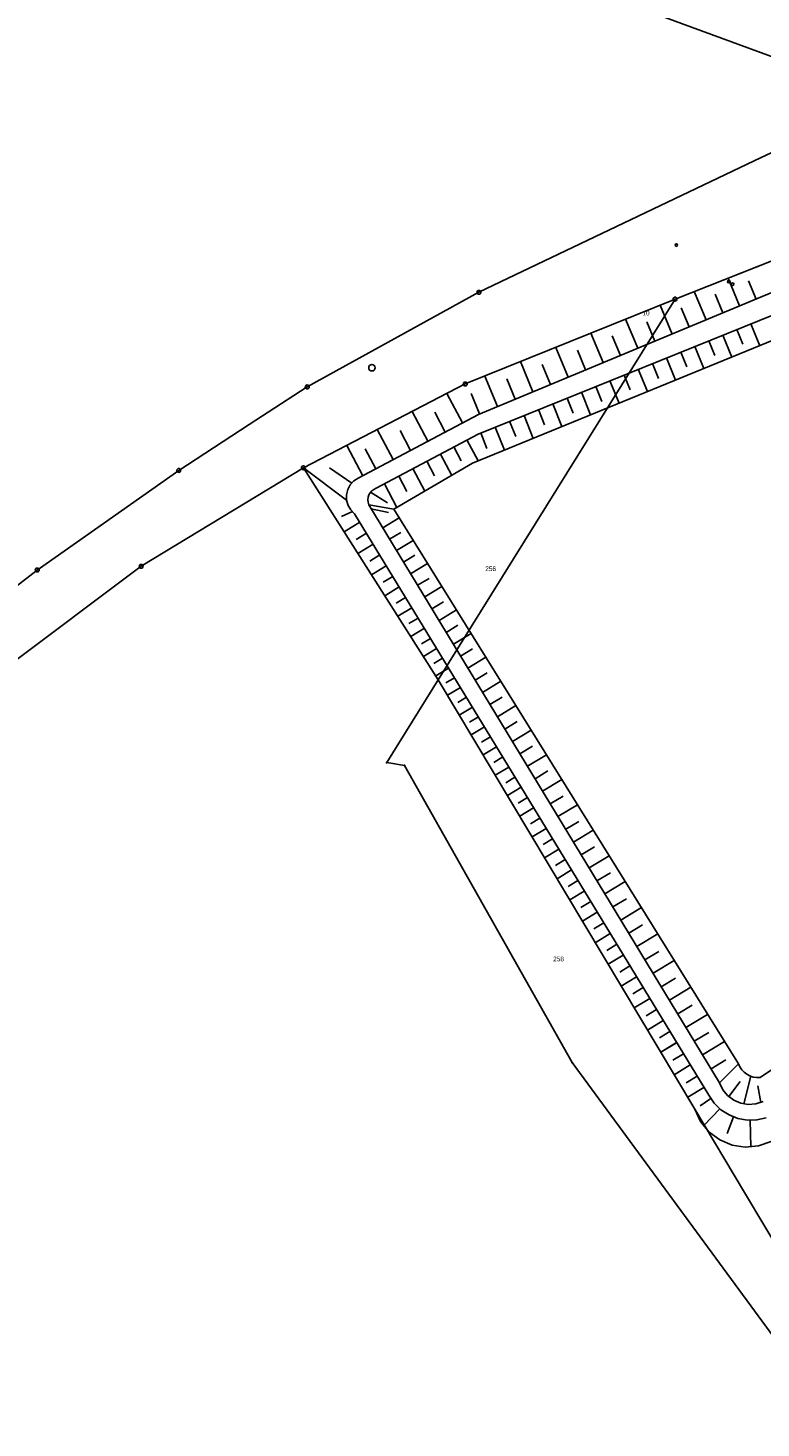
# Model space of a CAD drawing. Extents: x 2408905 to 4819478, y 5786105 to 11573663.
# Tile 33 of 39: x 2409767 to 2409861, y 5787057 to 5787236. Entities that reach past the tile are written whole.
import ezdxf

# ---------------------------------------------------------------- set-up
doc = ezdxf.new("R2010")
doc.units = 0
for name, color, linetype in [('K100-FLST_GRENZEN', 40, 'Continuous'), ('K105-FLST_NUMMERN', 40, 'Continuous'), ('K140-KATASTERTOPO', 7, 'Continuous'), ('K145-VERM_PKTE', 7, 'Continuous')]:
    doc.layers.add(name, color=color, linetype=linetype)
doc.styles.add('SIMPLEX', font='CONTINUOUS')

# ---------------------------------------------------------------- blocks, each defined once
blk = doc.blocks.new('122')
at = {"color": 11, "linetype": 'Continuous'}
blk.add_circle((0, 0), 1.25, dxfattribs=at)
blk = doc.blocks.new('128')
at = {"color": 250, "linetype": 'Continuous'}
blk.add_circle((0, 0), 0.5, dxfattribs=at)
blk = doc.blocks.new('GRENZSTEIN')
at = {"color": 7, "linetype": 'Continuous'}
blk.add_circle((0, 0), 0.75, dxfattribs=at)
blk = doc.blocks.new('251')
at = {"color": 40, "linetype": 'Continuous'}
blk.add_circle((0, 0), 0.175, dxfattribs=at)

msp = doc.modelspace()

# ---------------------------------------------------------------- linework, layer by layer
at = {"layer": 'K100-FLST_GRENZEN', "color": 250}
for points in [[(2409649.243, 5787370.594), (2409661.99, 5787284.573), (2409692.984, 5787279.155), (2409694.601, 5787282.017), (2409702.557, 5787279.593), (2409818.61, 5787244.22), (2409822.713, 5787247.107), (2409866.812, 5787230.883), (2409868.33, 5787230.325), (2409921.807, 5787327.035), (2409924.509, 5787331.921), (2409988.058, 5787302.885), (2410020.534, 5787288.034), (2410013.193, 5787293.79), (2410006.967, 5787298.671), (2409988.99, 5787305.577), (2409928.417, 5787334.369)], [(2410036.548, 5787277.617), (2410028.261, 5787282.626), (2410024.645, 5787284.811), (2410009.249, 5787280.495), (2409998.272, 5787275.113), (2409975.516, 5787265.955), (2409971.593, 5787264.375), (2409947.016, 5787254.496), (2409904.055, 5787236.779), (2409865.91, 5787221.422), (2409862.689, 5787220.125), (2409860.401, 5787219.034), (2409825.138, 5787202.216), (2409803.146, 5787190.1), (2409795.711, 5787185.267), (2409786.687, 5787179.402), (2409768.552, 5787166.649), (2409753.458, 5787155.012)], [(2409753.458, 5787155.012), (2409768.552, 5787166.649), (2409786.687, 5787179.402), (2409795.711, 5787185.267), (2409803.146, 5787190.1), (2409825.138, 5787202.216), (2409860.401, 5787219.034), (2409862.689, 5787220.125), (2409868.33, 5787230.325), (2409866.812, 5787230.883), (2409822.713, 5787247.107), (2409818.61, 5787244.22), (2409702.557, 5787279.593)], [(2409764.417, 5787154.041), (2409781.871, 5787167.123), (2409802.652, 5787179.747), (2409823.386, 5787190.475), (2409850.278, 5787201.352), (2409863.209, 5787206.464), (2409867.111, 5787208.006), (2409884.332, 5787214.813), (2409920.388, 5787229.35), (2409934.665, 5787235.35), (2409957.799, 5787245.073), (2409983.677, 5787256.525), (2409990.434, 5787259.16), (2410030.15, 5787274.647)]]:
    msp.add_lwpolyline(points, dxfattribs=at)
for points in [[(2409819.934, 5787152.584), (2409852.808, 5787097.587), (2409859.184, 5787086.92), (2409874.792, 5787060.81), (2409969.732, 5787087.821), (2409977.716, 5787090.092), (2409991.49, 5787094.011), (2410025.658, 5787103.732), (2410032.442, 5787093.708), (2410038.44, 5787098.072), (2410071.395, 5787063.559), (2410082.327, 5787070.098), (2410111.635, 5787087.629), (2410044.161, 5787143.949), (2410034.396, 5787152.102), (2409934.665, 5787235.35), (2409920.388, 5787229.35), (2409884.332, 5787214.813), (2409867.111, 5787208.006), (2409863.209, 5787206.464), (2409850.278, 5787201.352)], [(2409819.934, 5787152.584), (2409850.278, 5787201.352), (2409823.386, 5787190.475), (2409802.652, 5787179.747)], [(2409702.503, 5787030.808), (2409723.261, 5786954.046), (2409724.599, 5786949.096), (2409879.86, 5786996.258), (2409882.018, 5787002.328), (2409881.881, 5787003.434), (2409874.792, 5787060.81), (2409869.011, 5787066.611), (2409862.912, 5787068.425), (2409837.082, 5787103.581), (2409815.623, 5787141.599), (2409813.336, 5787141.982), (2409819.934, 5787152.584), (2409802.652, 5787179.747), (2409781.871, 5787167.123), (2409764.417, 5787154.041), (2409753.278, 5787144.548), (2409756.298, 5787141.988), (2409736.248, 5787122.404), (2409717.792, 5787101.152), (2409706.518, 5787085.019), (2409703.366, 5787077.885), (2409702.902, 5787071.254), (2409695.355, 5787065.848)], [(2409815.623, 5787141.599), (2409837.082, 5787103.581), (2409862.912, 5787068.425), (2409869.011, 5787066.611), (2409874.792, 5787060.81), (2409859.184, 5787086.92), (2409852.808, 5787097.587), (2409819.934, 5787152.584), (2409813.336, 5787141.982)]]:
    msp.add_lwpolyline(points, close=True, dxfattribs=at)
at = {"layer": 'K140-KATASTERTOPO', "color": 250}
for points in [[(2409932.28, 5787231.115, 0), (2409825.092, 5787186.576, 0), (2409809.688, 5787178.427, 0), (2409809.114, 5787178.053, 0), (2409808.654, 5787177.548, 0), (2409808.335, 5787176.942, 0), (2409808.179, 5787176.275, 0), (2409808.196, 5787175.591, 0), (2409802.652, 5787179.747, 0), (2409823.386, 5787190.475, 0), (2409850.278, 5787201.352, 0), (2409862.598, 5787206.222, 0)], [(2409932.28, 5787231.115, 0), (2409825.092, 5787186.576, 0), (2409809.688, 5787178.427, 0), (2409809.114, 5787178.053, 0), (2409808.654, 5787177.548, 0), (2409808.335, 5787176.942, 0), (2409808.179, 5787176.275, 0), (2409808.196, 5787175.591, 0), (2409802.652, 5787179.747, 0), (2409823.386, 5787190.475, 0), (2409850.278, 5787201.352, 0), (2409862.598, 5787206.222, 0)], [(2409858.534, 5787200.472, 0), (2409857.055, 5787204.031, 0)], [(2409858.534, 5787200.472, 0), (2409857.055, 5787204.031, 0)], [(2409860.658, 5787201.354, 0), (2409859.682, 5787203.703, 0)], [(2409860.658, 5787201.354, 0), (2409859.682, 5787203.703, 0)], [(2409854.237, 5787198.687, 0), (2409852.728, 5787202.32, 0)], [(2409854.237, 5787198.687, 0), (2409852.728, 5787202.32, 0)], [(2409856.394, 5787199.583, 0), (2409855.398, 5787201.98, 0)], [(2409856.394, 5787199.583, 0), (2409855.398, 5787201.98, 0)], [(2409866.701, 5787197.662, 0), (2409824.309, 5787180.325, 0), (2409814.242, 5787174.438, 0), (2409814.242, 5787174.438, 0), (2409811.026, 5787175.012, 0), (2409810.939, 5787175.321, 0), (2409810.914, 5787175.64, 0), (2409810.953, 5787175.959, 0), (2409811.053, 5787176.263, 0), (2409811.212, 5787176.542, 0), (2409811.422, 5787176.784, 0), (2409811.676, 5787176.981, 0), (2409811.963, 5787177.123, 0), (2409825.027, 5787184.061, 0), (2409867.534, 5787201.226, 0)], [(2409866.701, 5787197.662, 0), (2409824.309, 5787180.325, 0), (2409814.242, 5787174.438, 0), (2409814.242, 5787174.438, 0), (2409811.026, 5787175.012, 0), (2409810.939, 5787175.321, 0), (2409810.914, 5787175.64, 0), (2409810.953, 5787175.959, 0), (2409811.053, 5787176.263, 0), (2409811.212, 5787176.542, 0), (2409811.422, 5787176.784, 0), (2409811.676, 5787176.981, 0), (2409811.963, 5787177.123, 0), (2409825.027, 5787184.061, 0), (2409867.534, 5787201.226, 0)], [(2409849.879, 5787196.876, 0), (2409848.344, 5787200.57, 0)], [(2409849.879, 5787196.875, 0), (2409848.344, 5787200.57, 0)], [(2409852.065, 5787197.784, 0), (2409851.047, 5787200.231, 0)], [(2409852.065, 5787197.784, 0), (2409851.048, 5787200.231, 0)], [(2409845.48, 5787195.048, 0), (2409843.928, 5787198.784, 0)], [(2409845.48, 5787195.048, 0), (2409843.928, 5787198.784, 0)], [(2409847.684, 5787195.964, 0), (2409846.655, 5787198.44, 0)], [(2409847.684, 5787195.964, 0), (2409846.655, 5787198.44, 0)], [(2409859.981, 5787198.176, 0), (2409861.112, 5787195.376, 0)], [(2409859.981, 5787198.176, 0), (2409861.112, 5787195.376, 0)], [(2409841.045, 5787193.205, 0), (2409839.475, 5787196.983, 0)], [(2409841.045, 5787193.205, 0), (2409839.475, 5787196.983, 0)], [(2409843.267, 5787194.128, 0), (2409842.227, 5787196.633, 0)], [(2409843.267, 5787194.128, 0), (2409842.227, 5787196.633, 0)], [(2409856.398, 5787196.729, 0), (2409857.535, 5787193.913, 0)], [(2409856.398, 5787196.729, 0), (2409857.535, 5787193.913, 0)], [(2409858.191, 5787197.453, 0), (2409858.947, 5787195.581, 0)], [(2409858.191, 5787197.453, 0), (2409858.947, 5787195.581, 0)], [(2409836.573, 5787191.347, 0), (2409834.986, 5787195.167, 0)], [(2409836.573, 5787191.347, 0), (2409834.986, 5787195.167, 0)], [(2409838.814, 5787192.278, 0), (2409837.761, 5787194.81, 0)], [(2409838.814, 5787192.278, 0), (2409837.761, 5787194.81, 0)], [(2409850.997, 5787194.548, 0), (2409851.762, 5787192.655, 0)], [(2409850.997, 5787194.548, 0), (2409851.762, 5787192.655, 0)], [(2409852.801, 5787195.277, 0), (2409853.945, 5787192.445, 0)], [(2409852.801, 5787195.277, 0), (2409853.944, 5787192.445, 0)], [(2409854.601, 5787196.004, 0), (2409855.361, 5787194.121, 0)], [(2409854.601, 5787196.004, 0), (2409855.361, 5787194.121, 0)], [(2409832.064, 5787189.473, 0), (2409830.459, 5787193.336, 0)], [(2409832.064, 5787189.473, 0), (2409830.459, 5787193.336, 0)], [(2409834.323, 5787190.412, 0), (2409833.259, 5787192.973, 0)], [(2409834.323, 5787190.412, 0), (2409833.259, 5787192.973, 0)], [(2409847.379, 5787193.087, 0), (2409848.148, 5787191.184, 0)], [(2409847.379, 5787193.087, 0), (2409848.148, 5787191.184, 0)], [(2409849.19, 5787193.818, 0), (2409850.34, 5787190.971, 0)], [(2409849.19, 5787193.818, 0), (2409850.34, 5787190.971, 0)], [(2409827.517, 5787187.584, 0), (2409825.894, 5787191.49, 0)], [(2409827.517, 5787187.584, 0), (2409825.894, 5787191.489, 0)], [(2409829.795, 5787188.53, 0), (2409828.719, 5787191.12, 0)], [(2409829.795, 5787188.53, 0), (2409828.719, 5787191.12, 0)], [(2409841.926, 5787190.885, 0), (2409843.089, 5787188.006, 0)], [(2409841.926, 5787190.885, 0), (2409843.089, 5787188.005, 0)], [(2409843.747, 5787191.621, 0), (2409844.521, 5787189.706, 0)], [(2409843.747, 5787191.621, 0), (2409844.521, 5787189.706, 0)], [(2409845.565, 5787192.355, 0), (2409846.722, 5787189.491, 0)], [(2409845.565, 5787192.355, 0), (2409846.722, 5787189.491, 0)], [(2409823.028, 5787185.484, 0), (2409821.032, 5787189.257, 0)], [(2409823.028, 5787185.484, 0), (2409821.032, 5787189.257, 0)], [(2409825.23, 5787186.633, 0), (2409824.142, 5787189.251, 0)], [(2409825.23, 5787186.633, 0), (2409824.142, 5787189.251, 0)], [(2409838.273, 5787189.41, 0), (2409839.443, 5787186.514, 0)], [(2409838.273, 5787189.41, 0), (2409839.443, 5787186.514, 0)], [(2409840.101, 5787190.148, 0), (2409840.879, 5787188.223, 0)], [(2409840.101, 5787190.148, 0), (2409840.879, 5787188.223, 0)], [(2409832.767, 5787187.186, 0), (2409833.553, 5787185.24, 0)], [(2409832.767, 5787187.186, 0), (2409833.553, 5787185.24, 0)], [(2409834.606, 5787187.929, 0), (2409835.782, 5787185.017, 0)], [(2409834.606, 5787187.929, 0), (2409835.782, 5787185.017, 0)], [(2409836.441, 5787188.67, 0), (2409837.223, 5787186.734, 0)], [(2409836.441, 5787188.67, 0), (2409837.223, 5787186.734, 0)], [(2409818.61, 5787183.147, 0), (2409816.593, 5787186.96, 0)], [(2409818.61, 5787183.147, 0), (2409816.593, 5787186.96, 0)], [(2409820.824, 5787184.318, 0), (2409819.486, 5787186.847, 0)], [(2409820.824, 5787184.318, 0), (2409819.486, 5787186.847, 0)], [(2409829.078, 5787185.697, 0), (2409829.869, 5787183.739, 0)], [(2409829.078, 5787185.697, 0), (2409829.869, 5787183.739, 0)], [(2409830.924, 5787186.442, 0), (2409832.107, 5787183.514, 0)], [(2409830.924, 5787186.442, 0), (2409832.107, 5787183.514, 0)], [(2409814.157, 5787180.791, 0), (2409812.119, 5787184.645, 0)], [(2409814.157, 5787180.791, 0), (2409812.119, 5787184.645, 0)], [(2409816.388, 5787181.972, 0), (2409815.036, 5787184.527, 0)], [(2409816.388, 5787181.972, 0), (2409815.036, 5787184.527, 0)], [(2409825.375, 5787184.202, 0), (2409826.17, 5787182.233, 0)], [(2409825.375, 5787184.202, 0), (2409826.17, 5787182.233, 0)], [(2409827.229, 5787184.95, 0), (2409828.418, 5787182.005, 0)], [(2409827.229, 5787184.95, 0), (2409828.418, 5787182.005, 0)], [(2409810.255, 5787178.727, 0), (2409808.197, 5787182.616, 0)], [(2409810.255, 5787178.727, 0), (2409808.197, 5787182.616, 0)], [(2409811.917, 5787179.606, 0), (2409810.551, 5787182.189, 0)], [(2409811.918, 5787179.606, 0), (2409810.551, 5787182.189, 0)], [(2409821.92, 5787182.411, 0), (2409822.861, 5787180.639, 0)], [(2409821.921, 5787182.411, 0), (2409822.861, 5787180.639, 0)], [(2409823.603, 5787183.305, 0), (2409825.029, 5787180.619, 0)], [(2409823.603, 5787183.305, 0), (2409825.029, 5787180.619, 0)], [(2409818.464, 5787180.575, 0), (2409819.455, 5787178.709, 0)], [(2409818.464, 5787180.575, 0), (2409819.455, 5787178.709, 0)], [(2409820.208, 5787181.502, 0), (2409821.656, 5787178.774, 0)], [(2409820.208, 5787181.502, 0), (2409821.656, 5787178.774, 0)], [(2409862.598, 5787093.465, 0), (2409860.978, 5787092.893, 0), (2409859.268, 5787092.734, 0), (2409857.57, 5787092.995, 0), (2409855.986, 5787093.662, 0), (2409854.613, 5787094.694, 0), (2409853.532, 5787096.029, 0), (2409852.808, 5787097.587, 0), (2409819.934, 5787152.584, 0), (2409802.652, 5787179.747, 0), (2409808.196, 5787175.591, 0), (2409808.196, 5787175.591, 0), (2409808.385, 5787174.933, 0), (2409808.733, 5787174.344, 0), (2409809.219, 5787173.862, 0), (2409854.577, 5787099.375, 0), (2409855.273, 5787098.367, 0), (2409856.154, 5787097.516, 0), (2409857.186, 5787096.856, 0), (2409858.327, 5787096.411, 0), (2409859.534, 5787096.2, 0), (2409860.758, 5787096.231, 0), (2409861.952, 5787096.502, 0)], [(2409862.598, 5787093.465, 0), (2409860.978, 5787092.893, 0), (2409859.268, 5787092.734, 0), (2409857.57, 5787092.995, 0), (2409855.986, 5787093.662, 0), (2409854.613, 5787094.694, 0), (2409853.532, 5787096.029, 0), (2409852.808, 5787097.587, 0), (2409819.934, 5787152.584, 0), (2409802.652, 5787179.747, 0), (2409808.196, 5787175.591, 0), (2409808.196, 5787175.591, 0), (2409808.385, 5787174.933, 0), (2409808.733, 5787174.344, 0), (2409809.219, 5787173.862, 0), (2409854.577, 5787099.375, 0), (2409855.273, 5787098.367, 0), (2409856.154, 5787097.516, 0), (2409857.186, 5787096.856, 0), (2409858.327, 5787096.411, 0), (2409859.534, 5787096.2, 0), (2409860.758, 5787096.231, 0), (2409861.952, 5787096.502, 0)], [(2409808.858, 5787177.772, 0), (2409806.006, 5787179.754, 0)], [(2409808.858, 5787177.772, 0), (2409806.006, 5787179.753, 0)], [(2409814.881, 5787178.673, 0), (2409815.924, 5787176.709, 0)], [(2409814.881, 5787178.673, 0), (2409815.924, 5787176.709, 0)], [(2409816.688, 5787179.633, 0), (2409818.214, 5787176.761, 0)], [(2409816.688, 5787179.633, 0), (2409818.214, 5787176.761, 0)], [(2409811.269, 5787176.608, 0), (2409813.44, 5787175.272, 0)], [(2409811.269, 5787176.607, 0), (2409813.44, 5787175.272, 0)], [(2409813.041, 5787177.695, 0), (2409814.645, 5787174.674, 0)], [(2409813.041, 5787177.695, 0), (2409814.645, 5787174.674, 0)], [(2409808.937, 5787174.142, 0), (2409807.518, 5787173.524, 0)], [(2409808.937, 5787174.142, 0), (2409807.518, 5787173.524, 0)], [(2409811.35, 5787174.478, 0), (2409813.54, 5787174.03, 0)], [(2409811.35, 5787174.478, 0), (2409813.54, 5787174.03, 0)], [(2409812.812, 5787172.069, 0), (2409814.919, 5787173.348, 0)], [(2409812.813, 5787172.069, 0), (2409814.919, 5787173.348, 0)], [(2409809.879, 5787172.778, 0), (2409807.866, 5787171.552, 0)], [(2409809.879, 5787172.778, 0), (2409807.866, 5787171.552, 0)], [(2409810.739, 5787171.367, 0), (2409809.415, 5787170.561, 0)], [(2409810.739, 5787171.367, 0), (2409809.415, 5787170.561, 0)], [(2409813.7, 5787170.607, 0), (2409815.115, 5787171.466, 0)], [(2409813.7, 5787170.607, 0), (2409815.115, 5787171.466, 0)], [(2409811.591, 5787169.967, 0), (2409809.633, 5787168.775, 0)], [(2409811.591, 5787169.967, 0), (2409809.633, 5787168.775, 0)], [(2409814.591, 5787169.139, 0), (2409816.729, 5787170.436, 0)], [(2409814.591, 5787169.139, 0), (2409816.729, 5787170.436, 0)], [(2409812.435, 5787168.58, 0), (2409811.148, 5787167.796, 0)], [(2409812.435, 5787168.58, 0), (2409811.148, 5787167.796, 0)], [(2409815.487, 5787167.664, 0), (2409816.922, 5787168.535, 0)], [(2409815.487, 5787167.664, 0), (2409816.922, 5787168.535, 0)], [(2409816.387, 5787166.182, 0), (2409818.555, 5787167.498, 0)], [(2409816.387, 5787166.182, 0), (2409818.555, 5787167.498, 0)], [(2409813.273, 5787167.205, 0), (2409811.369, 5787166.045, 0)], [(2409813.273, 5787167.205, 0), (2409811.369, 5787166.045, 0)], [(2409814.103, 5787165.841, 0), (2409812.852, 5787165.079, 0)], [(2409814.103, 5787165.841, 0), (2409812.852, 5787165.079, 0)], [(2409814.927, 5787164.489, 0), (2409813.077, 5787163.362, 0)], [(2409814.927, 5787164.489, 0), (2409813.077, 5787163.362, 0)], [(2409817.291, 5787164.693, 0), (2409818.746, 5787165.577, 0)], [(2409817.291, 5787164.693, 0), (2409818.746, 5787165.577, 0)], [(2409818.198, 5787163.197, 0), (2409820.398, 5787164.532, 0)], [(2409818.199, 5787163.197, 0), (2409820.398, 5787164.532, 0)], [(2409815.743, 5787163.149, 0), (2409814.527, 5787162.408, 0)], [(2409815.743, 5787163.148, 0), (2409814.527, 5787162.408, 0)], [(2409819.111, 5787161.695, 0), (2409820.587, 5787162.591, 0)], [(2409819.111, 5787161.695, 0), (2409820.587, 5787162.591, 0)], [(2409816.552, 5787161.82, 0), (2409814.754, 5787160.725, 0)], [(2409816.552, 5787161.82, 0), (2409814.754, 5787160.725, 0)], [(2409817.354, 5787160.502, 0), (2409816.173, 5787159.783, 0)], [(2409817.354, 5787160.502, 0), (2409816.173, 5787159.783, 0)], [(2409820.027, 5787160.185, 0), (2409822.258, 5787161.54, 0)], [(2409820.027, 5787160.185, 0), (2409822.258, 5787161.54, 0)], [(2409818.15, 5787159.196, 0), (2409816.404, 5787158.133, 0)], [(2409818.15, 5787159.196, 0), (2409816.404, 5787158.133, 0)], [(2409820.947, 5787158.669, 0), (2409822.445, 5787159.578, 0)], [(2409820.947, 5787158.669, 0), (2409822.445, 5787159.578, 0)], [(2409821.872, 5787157.146, 0), (2409824.135, 5787158.52, 0)], [(2409821.872, 5787157.146, 0), (2409824.134, 5787158.52, 0)], [(2409818.938, 5787157.901, 0), (2409817.791, 5787157.202, 0)], [(2409818.938, 5787157.901, 0), (2409817.791, 5787157.202, 0)], [(2409819.72, 5787156.617, 0), (2409818.025, 5787155.585, 0)], [(2409819.72, 5787156.617, 0), (2409818.025, 5787155.585, 0)], [(2409820.493, 5787155.348, 0), (2409819.379, 5787154.67, 0)], [(2409820.493, 5787155.348, 0), (2409819.379, 5787154.67, 0)], [(2409822.801, 5787155.616, 0), (2409824.32, 5787156.538, 0)], [(2409822.801, 5787155.616, 0), (2409824.32, 5787156.538, 0)], [(2409823.734, 5787154.079, 0), (2409826.029, 5787155.472, 0)], [(2409823.734, 5787154.079, 0), (2409826.029, 5787155.472, 0)], [(2409821.256, 5787154.095, 0), (2409819.61, 5787153.093, 0)], [(2409821.256, 5787154.095, 0), (2409819.61, 5787153.093, 0)], [(2409824.671, 5787152.535, 0), (2409826.212, 5787153.47, 0)], [(2409824.671, 5787152.535, 0), (2409826.212, 5787153.47, 0)], [(2409822.01, 5787152.856, 0), (2409820.916, 5787152.19, 0)], [(2409822.01, 5787152.856, 0), (2409820.916, 5787152.19, 0)], [(2409822.769, 5787151.61, 0), (2409821.117, 5787150.605, 0)], [(2409822.769, 5787151.61, 0), (2409821.117, 5787150.605, 0)], [(2409825.613, 5787150.983, 0), (2409827.94, 5787152.396, 0)], [(2409825.613, 5787150.983, 0), (2409827.94, 5787152.396, 0)], [(2409823.531, 5787150.359, 0), (2409822.423, 5787149.684, 0)], [(2409823.531, 5787150.359, 0), (2409822.423, 5787149.684, 0)], [(2409826.559, 5787149.425, 0), (2409828.121, 5787150.373, 0)], [(2409826.559, 5787149.425, 0), (2409828.121, 5787150.373, 0)], [(2409824.297, 5787149.1, 0), (2409822.625, 5787148.082, 0)], [(2409824.297, 5787149.1, 0), (2409822.625, 5787148.082, 0)], [(2409825.067, 5787147.836, 0), (2409823.945, 5787147.153, 0)], [(2409825.067, 5787147.836, 0), (2409823.945, 5787147.153, 0)], [(2409827.51, 5787147.859, 0), (2409829.869, 5787149.292, 0)], [(2409827.51, 5787147.86, 0), (2409829.869, 5787149.292, 0)], [(2409825.841, 5787146.565, 0), (2409824.148, 5787145.534, 0)], [(2409825.841, 5787146.565, 0), (2409824.148, 5787145.534, 0)], [(2409828.464, 5787146.287, 0), (2409830.048, 5787147.248, 0)], [(2409828.464, 5787146.287, 0), (2409830.048, 5787147.248, 0)], [(2409829.423, 5787144.707, 0), (2409831.816, 5787146.159, 0)], [(2409829.423, 5787144.707, 0), (2409831.816, 5787146.159, 0)], [(2409826.619, 5787145.288, 0), (2409825.483, 5787144.596, 0)], [(2409826.619, 5787145.288, 0), (2409825.483, 5787144.596, 0)], [(2409827.401, 5787144.004, 0), (2409825.687, 5787142.96, 0)], [(2409827.401, 5787144.004, 0), (2409825.687, 5787142.96, 0)], [(2409828.185, 5787142.715, 0), (2409827.036, 5787142.015, 0)], [(2409828.185, 5787142.715, 0), (2409827.036, 5787142.015, 0)], [(2409830.387, 5787143.12, 0), (2409831.993, 5787144.095, 0)], [(2409830.387, 5787143.12, 0), (2409831.993, 5787144.095, 0)], [(2409831.355, 5787141.526, 0), (2409833.78, 5787142.998, 0)], [(2409831.355, 5787141.526, 0), (2409833.78, 5787142.998, 0)], [(2409828.973, 5787141.422, 0), (2409827.237, 5787140.366, 0)], [(2409828.973, 5787141.422, 0), (2409827.237, 5787140.366, 0)], [(2409832.327, 5787139.924, 0), (2409833.955, 5787140.912, 0)], [(2409832.327, 5787139.924, 0), (2409833.955, 5787140.912, 0)], [(2409861.567, 5787098.575, 0), (2409860.635, 5787098.27, 0), (2409859.658, 5787098.197, 0), (2409858.691, 5787098.358, 0), (2409857.791, 5787098.745, 0), (2409857.009, 5787099.335, 0), (2409856.389, 5787100.095, 0), (2409855.969, 5787100.98, 0), (2409858.378, 5787103.417, 0), (2409858.565, 5787103.017, 0), (2409858.813, 5787102.652, 0), (2409859.117, 5787102.332, 0), (2409859.469, 5787102.065, 0), (2409859.859, 5787101.858, 0), (2409860.277, 5787101.717, 0), (2409860.713, 5787101.644, 0), (2409861.154, 5787101.643, 0), (2409921.328, 5787142.141, 0)], [(2409861.567, 5787098.575, 0), (2409860.635, 5787098.27, 0), (2409859.658, 5787098.197, 0), (2409858.691, 5787098.358, 0), (2409857.791, 5787098.745, 0), (2409857.009, 5787099.335, 0), (2409856.389, 5787100.095, 0), (2409855.969, 5787100.98, 0), (2409858.378, 5787103.417, 0), (2409858.565, 5787103.017, 0), (2409858.813, 5787102.652, 0), (2409859.117, 5787102.332, 0), (2409859.469, 5787102.065, 0), (2409859.859, 5787101.858, 0), (2409860.277, 5787101.717, 0), (2409860.713, 5787101.644, 0), (2409861.154, 5787101.643, 0), (2409921.328, 5787142.141, 0)], [(2409829.763, 5787140.125, 0), (2409828.599, 5787139.416, 0)], [(2409829.763, 5787140.125, 0), (2409828.599, 5787139.416, 0)], [(2409830.556, 5787138.822, 0), (2409828.799, 5787137.753, 0)], [(2409830.556, 5787138.822, 0), (2409828.799, 5787137.752, 0)], [(2409833.304, 5787138.315, 0), (2409835.763, 5787139.808, 0)], [(2409833.304, 5787138.315, 0), (2409835.763, 5787139.808, 0)], [(2409831.352, 5787137.515, 0), (2409830.174, 5787136.798, 0)], [(2409831.352, 5787137.515, 0), (2409830.174, 5787136.798, 0)], [(2409834.285, 5787136.699, 0), (2409835.936, 5787137.701, 0)], [(2409834.285, 5787136.699, 0), (2409835.936, 5787137.701, 0)], [(2409832.151, 5787136.203, 0), (2409830.373, 5787135.121, 0)], [(2409832.151, 5787136.203, 0), (2409830.373, 5787135.12, 0)], [(2409835.271, 5787135.075, 0), (2409837.764, 5787136.588, 0)], [(2409835.271, 5787135.075, 0), (2409837.764, 5787136.588, 0)], [(2409832.952, 5787134.887, 0), (2409831.76, 5787134.161, 0)], [(2409832.953, 5787134.887, 0), (2409831.76, 5787134.161, 0)], [(2409833.757, 5787133.566, 0), (2409831.957, 5787132.47, 0)], [(2409833.757, 5787133.566, 0), (2409831.957, 5787132.47, 0)], [(2409836.261, 5787133.444, 0), (2409837.934, 5787134.46, 0)], [(2409836.261, 5787133.444, 0), (2409837.934, 5787134.46, 0)], [(2409834.564, 5787132.24, 0), (2409833.357, 5787131.505, 0)], [(2409834.565, 5787132.24, 0), (2409833.357, 5787131.504, 0)], [(2409837.256, 5787131.805, 0), (2409839.783, 5787133.339, 0)], [(2409837.256, 5787131.805, 0), (2409839.783, 5787133.339, 0)], [(2409835.375, 5787130.909, 0), (2409833.553, 5787129.8, 0)], [(2409835.375, 5787130.909, 0), (2409833.553, 5787129.799, 0)], [(2409838.255, 5787130.159, 0), (2409839.951, 5787131.189, 0)], [(2409838.255, 5787130.159, 0), (2409839.951, 5787131.189, 0)], [(2409839.259, 5787128.506, 0), (2409841.82, 5787130.061, 0)], [(2409839.259, 5787128.505, 0), (2409841.82, 5787130.06, 0)], [(2409836.188, 5787129.573, 0), (2409834.966, 5787128.829, 0)], [(2409836.188, 5787129.573, 0), (2409834.966, 5787128.829, 0)], [(2409837.004, 5787128.233, 0), (2409835.161, 5787127.11, 0)], [(2409837.004, 5787128.233, 0), (2409835.161, 5787127.11, 0)], [(2409837.823, 5787126.888, 0), (2409836.587, 5787126.135, 0)], [(2409837.823, 5787126.888, 0), (2409836.587, 5787126.135, 0)], [(2409840.267, 5787126.844, 0), (2409841.987, 5787127.888, 0)], [(2409840.267, 5787126.844, 0), (2409841.987, 5787127.888, 0)], [(2409841.28, 5787125.176, 0), (2409843.877, 5787126.752, 0)], [(2409841.281, 5787125.175, 0), (2409843.877, 5787126.752, 0)], [(2409838.645, 5787125.538, 0), (2409836.78, 5787124.402, 0)], [(2409838.646, 5787125.538, 0), (2409836.78, 5787124.402, 0)], [(2409842.298, 5787123.499, 0), (2409844.041, 5787124.557, 0)], [(2409842.298, 5787123.499, 0), (2409844.041, 5787124.557, 0)], [(2409839.471, 5787124.183, 0), (2409838.219, 5787123.421, 0)], [(2409839.471, 5787124.183, 0), (2409838.219, 5787123.421, 0)], [(2409840.299, 5787122.823, 0), (2409838.411, 5787121.673, 0)], [(2409840.299, 5787122.823, 0), (2409838.411, 5787121.673, 0)], [(2409843.321, 5787121.815, 0), (2409845.952, 5787123.412, 0)], [(2409843.321, 5787121.815, 0), (2409845.952, 5787123.412, 0)], [(2409841.13, 5787121.459, 0), (2409839.863, 5787120.688, 0)], [(2409841.13, 5787121.458, 0), (2409839.863, 5787120.687, 0)], [(2409844.348, 5787120.123, 0), (2409846.114, 5787121.195, 0)], [(2409844.348, 5787120.123, 0), (2409846.114, 5787121.195, 0)], [(2409841.963, 5787120.089, 0), (2409840.053, 5787118.926, 0)], [(2409841.964, 5787120.089, 0), (2409840.053, 5787118.926, 0)], [(2409845.379, 5787118.424, 0), (2409848.046, 5787120.042, 0)], [(2409845.38, 5787118.423, 0), (2409848.046, 5787120.042, 0)], [(2409842.8, 5787118.714, 0), (2409841.519, 5787117.934, 0)], [(2409842.801, 5787118.714, 0), (2409841.519, 5787117.934, 0)], [(2409843.64, 5787117.335, 0), (2409841.707, 5787116.158, 0)], [(2409843.64, 5787117.335, 0), (2409841.707, 5787116.158, 0)], [(2409846.416, 5787116.716, 0), (2409848.206, 5787117.803, 0)], [(2409846.416, 5787116.716, 0), (2409848.206, 5787117.803, 0)], [(2409844.483, 5787115.951, 0), (2409843.187, 5787115.161, 0)], [(2409844.483, 5787115.951, 0), (2409843.187, 5787115.161, 0)], [(2409847.457, 5787115.001, 0), (2409850.16, 5787116.642, 0)], [(2409847.457, 5787115.001, 0), (2409850.16, 5787116.641, 0)], [(2409845.329, 5787114.561, 0), (2409843.374, 5787113.37, 0)], [(2409845.33, 5787114.561, 0), (2409843.374, 5787113.37, 0)], [(2409848.503, 5787113.278, 0), (2409850.317, 5787114.379, 0)], [(2409848.503, 5787113.278, 0), (2409850.317, 5787114.379, 0)], [(2409846.179, 5787113.167, 0), (2409844.867, 5787112.368, 0)], [(2409846.179, 5787113.167, 0), (2409844.867, 5787112.368, 0)], [(2409849.554, 5787111.547, 0), (2409852.292, 5787113.209, 0)], [(2409849.554, 5787111.547, 0), (2409852.292, 5787113.209, 0)], [(2409847.031, 5787111.768, 0), (2409845.052, 5787110.563, 0)], [(2409847.031, 5787111.767, 0), (2409845.052, 5787110.563, 0)], [(2409847.886, 5787110.363, 0), (2409846.559, 5787109.555, 0)], [(2409847.886, 5787110.363, 0), (2409846.559, 5787109.555, 0)], [(2409850.61, 5787109.808, 0), (2409852.447, 5787110.924, 0)], [(2409850.61, 5787109.808, 0), (2409852.447, 5787110.924, 0)], [(2409848.744, 5787108.954, 0), (2409846.742, 5787107.735, 0)], [(2409848.744, 5787108.954, 0), (2409846.742, 5787107.735, 0)], [(2409851.67, 5787108.061, 0), (2409854.445, 5787109.746, 0)], [(2409851.67, 5787108.061, 0), (2409854.445, 5787109.746, 0)], [(2409849.606, 5787107.539, 0), (2409848.263, 5787106.722, 0)], [(2409849.606, 5787107.539, 0), (2409848.263, 5787106.722, 0)], [(2409852.735, 5787106.307, 0), (2409854.597, 5787107.437, 0)], [(2409852.735, 5787106.307, 0), (2409854.597, 5787107.437, 0)], [(2409850.47, 5787106.12, 0), (2409848.445, 5787104.886, 0)], [(2409850.47, 5787106.119, 0), (2409848.445, 5787104.886, 0)], [(2409853.805, 5787104.544, 0), (2409856.617, 5787106.251, 0)], [(2409853.805, 5787104.544, 0), (2409856.617, 5787106.251, 0)], [(2409851.338, 5787104.695, 0), (2409849.98, 5787103.868, 0)], [(2409851.338, 5787104.695, 0), (2409849.98, 5787103.868, 0)], [(2409852.208, 5787103.265, 0), (2409850.16, 5787102.017, 0)], [(2409852.208, 5787103.265, 0), (2409850.16, 5787102.017, 0)], [(2409854.881, 5787102.773, 0), (2409856.767, 5787103.918, 0)], [(2409854.881, 5787102.773, 0), (2409856.767, 5787103.918, 0)], [(2409853.082, 5787101.83, 0), (2409851.709, 5787100.994, 0)], [(2409853.082, 5787101.83, 0), (2409851.709, 5787100.993, 0)], [(2409857.163, 5787099.219, 0), (2409858.633, 5787101.167, 0)], [(2409857.163, 5787099.219, 0), (2409858.633, 5787101.167, 0)], [(2409859.072, 5787098.295, 0), (2409859.969, 5787101.821, 0)], [(2409859.072, 5787098.295, 0), (2409859.969, 5787101.821, 0)], [(2409853.959, 5787100.39, 0), (2409851.887, 5787099.128, 0)], [(2409853.959, 5787100.39, 0), (2409851.887, 5787099.128, 0)], [(2409861.249, 5787098.471, 0), (2409860.892, 5787100.586, 0)], [(2409861.249, 5787098.471, 0), (2409860.892, 5787100.586, 0)], [(2409854.863, 5787098.96, 0), (2409853.504, 5787098.021, 0)], [(2409854.864, 5787098.96, 0), (2409853.504, 5787098.021, 0)], [(2409856.022, 5787097.643, 0), (2409853.957, 5787095.505, 0)], [(2409856.023, 5787097.643, 0), (2409853.957, 5787095.504, 0)], [(2409857.779, 5787096.625, 0), (2409856.949, 5787094.496, 0)], [(2409857.779, 5787096.625, 0), (2409856.949, 5787094.496, 0)], [(2409859.875, 5787096.209, 0), (2409859.962, 5787092.799, 0)], [(2409859.875, 5787096.209, 0), (2409859.962, 5787092.799, 0)]]:
    msp.add_polyline3d(points, dxfattribs=at)
msp.add_polyline3d([(2409855.969, 5787100.98, 0), (2409811.026, 5787175.012, 0), (2409814.242, 5787174.438, 0), (2409858.378, 5787103.417, 0), (2409855.969, 5787100.98, 0)], close=True, dxfattribs=at)
msp.add_polyline3d([(2409855.969, 5787100.98, 0), (2409811.026, 5787175.012, 0), (2409814.242, 5787174.438, 0), (2409858.378, 5787103.417, 0), (2409855.969, 5787100.98, 0)], close=True, dxfattribs=at)

# ---------------------------------------------------------------- block references
at = {"layer": 'K100-FLST_GRENZEN', "color": 250, "xscale": 0.333, "yscale": 0.333}
for name, p in [('GRENZSTEIN', (2409825.138, 5787202.216)), ('GRENZSTEIN', (2409850.278, 5787201.352)), ('GRENZSTEIN', (2409803.146, 5787190.1)), ('GRENZSTEIN', (2409823.386, 5787190.475)), ('GRENZSTEIN', (2409786.687, 5787179.402)), ('GRENZSTEIN', (2409802.652, 5787179.747)), ('GRENZSTEIN', (2409768.552, 5787166.649)), ('GRENZSTEIN', (2409781.871, 5787167.123)), ('251', (2409819.934, 5787152.584)), ('251', (2409813.336, 5787141.982)), ('251', (2409815.623, 5787141.599)), ('251', (2409837.082, 5787103.581))]:
    msp.add_blockref(name, p, dxfattribs=at)
at = {"layer": 'K145-VERM_PKTE', "color": 250, "xscale": 0.333, "yscale": 0.333}
for name, p in [('128', (2409850.435, 5787208.269)), ('128', (2409857.163, 5787203.585)), ('128', (2409857.63, 5787203.26)), ('122', (2409811.434, 5787192.557))]:
    msp.add_blockref(name, p, dxfattribs=at)

# ---------------------------------------------------------------- texts
at = {"layer": 'K105-FLST_NUMMERN', "color": 250, "linetype": 'Continuous', "style": 'SIMPLEX'}
for s, p in [('10', (2409846.095, 5787199.254, 50.009)), ('256', (2409825.953, 5787166.515, 50.009)), ('258', (2409834.651, 5787116.54, 50.009))]:
    msp.add_text(s, height=0.6, dxfattribs=at).set_placement(p)

doc.saveas('drawing.dxf')
